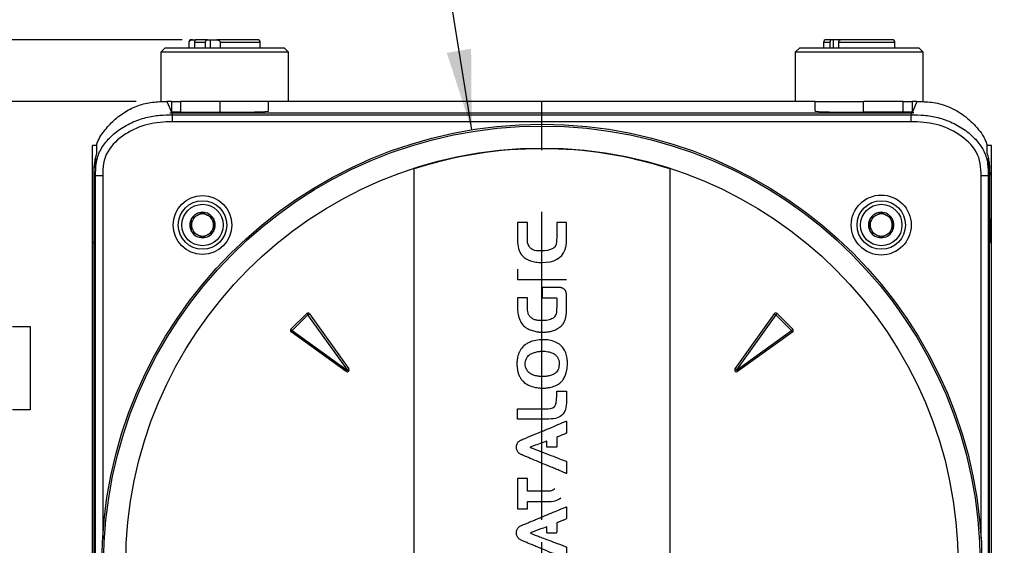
# Model space of a CAD drawing. Header units: millimetres. Extents: x 0 to 776, y 0 to 594.
# Tile 22 of 52: x 75 to 186, y 432 to 491. Entities that reach past the tile are written whole.
import ezdxf

# ---------------------------------------------------------------- set-up
doc = ezdxf.new("R2010")
doc.units = ezdxf.units.MM
doc.header["$LTSCALE"] = 2.75
doc.linetypes.add('CENTERX2', pattern=[20.32, 12.7, -2.54, 2.54, -2.54])
doc.layers.add('CENTER', color=40, linetype='CENTERX2')
doc.layers.add('DIMENSIONS', color=140, linetype='Continuous', lineweight=25)
doc.styles.add('SLDTEXTSTYLE0', font='TXT', dxfattribs={"width": 0.7})
doc.dimstyles.new('SLDDIMSTYLE1', dxfattribs={"dimtxt": 5.934521, "dimasz": 9.0805, "dimexe": 0, "dimexo": 0.0625, "dimgap": 1.48363, "dimtad": 0, "dimtih": 1, "dimtoh": 1, "dimdec": 1, "dimrnd": 1e-09, "dimzin": 12, "dimdsep": 46, "dimtxsty": 'SLDTEXTSTYLE0', "dimsah": 1, "dimcen": 0.09, "dimadec": 0, "dimazin": 3, "dimtfac": 1, "dimtdec": 1, "dimtofl": 0, "dimtmove": 0, "dimatfit": 3, "dimfxl": 0, "dimfrac": 2, "dimtolj": 1, "dimtzin": 12, "dimarcsym": 0})
doc.dimstyles.new('SLDDIMSTYLE4', dxfattribs={"dimtxt": 5.934521, "dimasz": 9.0805, "dimexe": 0, "dimexo": 0.0625, "dimgap": 1.48363, "dimtad": 0, "dimtih": 1, "dimtoh": 1, "dimdec": 1, "dimrnd": 1e-09, "dimzin": 4, "dimdsep": 46, "dimtxsty": 'SLDTEXTSTYLE0', "dimsah": 1, "dimcen": 0.09, "dimadec": 0, "dimazin": 1, "dimtfac": 1, "dimtdec": 1, "dimtmove": 0, "dimatfit": 0, "dimfxl": 0, "dimfrac": 2, "dimtolj": 1, "dimtzin": 12, "dimarcsym": 0})
doc.dimstyles.new('SLDDIMSTYLE5', dxfattribs={"dimtxt": 5.934521, "dimasz": 9.0805, "dimexe": 0, "dimexo": 0.0625, "dimgap": 1.48363, "dimtad": 0, "dimtih": 1, "dimtoh": 1, "dimdec": 1, "dimrnd": 1e-09, "dimzin": 12, "dimdsep": 46, "dimtxsty": 'SLDTEXTSTYLE0', "dimsah": 1, "dimcen": 0, "dimadec": 0, "dimazin": 3, "dimtfac": 1, "dimtdec": 1, "dimtofl": 0, "dimtmove": 0, "dimatfit": 3, "dimfxl": 0, "dimfrac": 2, "dimtolj": 1, "dimtzin": 12, "dimarcsym": 0})

# ---------------------------------------------------------------- blocks, each defined once
blk = doc.blocks.new('_D_21')
at = {"layer": 'DIMENSIONS'}
for p, q in [((87.97, 481.83), (56.41, 481.83)), ((65.15, 481.83), (65.15, 467.07)), ((56.33, 456.31), (54.34, 456.31)), ((54.34, 456.31), (54.34, 446.88)), ((73.96, 456.31), (75.96, 456.31)), ((75.96, 456.31), (75.96, 446.88)), ((54.34, 446.88), (56.33, 446.88)), ((75.96, 446.88), (73.96, 446.88)), ((65.15, 429.33), (65.15, 445.55)), ((78.06, 429.33), (56.41, 429.33))]:
    blk.add_line(p, q, dxfattribs=at)
for points in [[(65.15, 481.83), (63.75, 472.75), (66.54, 472.75)], [(65.15, 429.33), (66.54, 438.41), (63.75, 438.41)]]:
    blk.add_solid(points, dxfattribs=at)
at = {"layer": 'DIMENSIONS', "char_height": 5.821, "attachment_point": 1, "style": 'SLDTEXTSTYLE0'}
for s, insert in [('52.5', (56.33, 465.14)), ('2.07', (56.33, 454.38))]:
    blk.add_mtext(s, dxfattribs=dict(at, insert=insert))
blk = doc.blocks.new('_D_22')
at = {"layer": 'DIMENSIONS'}
for p, q in [((87.97, 481.83), (28.79, 481.83)), ((37.52, 481.83), (37.52, 438.89)), ((28.7, 428.13), (26.71, 428.13)), ((26.71, 428.13), (26.71, 418.7)), ((46.34, 428.13), (48.33, 428.13)), ((48.33, 428.13), (48.33, 418.7)), ((26.71, 418.7), (28.7, 418.7)), ((48.33, 418.7), (46.34, 418.7)), ((37.52, 369.43), (37.52, 417.37)), ((130.52, 369.43), (28.79, 369.43))]:
    blk.add_line(p, q, dxfattribs=at)
for points in [[(37.52, 481.83), (36.12, 472.75), (38.92, 472.75)], [(37.52, 369.43), (38.92, 378.51), (36.12, 378.51)]]:
    blk.add_solid(points, dxfattribs=at)
at = {"layer": 'DIMENSIONS', "char_height": 5.821, "attachment_point": 1, "style": 'SLDTEXTSTYLE0'}
for s, insert in [('112.4', (26.23, 436.97)), ('4.42', (28.7, 426.2))]:
    blk.add_mtext(s, dxfattribs=dict(at, insert=insert))
blk = doc.blocks.new('_D_23')
at = {"layer": 'DIMENSIONS'}
for p, q in [((28.8, 511.79), (26.81, 511.79)), ((26.81, 511.79), (26.81, 502.36)), ((46.44, 511.79), (48.43, 511.79)), ((48.43, 511.79), (48.43, 502.36)), ((57.14, 511.79), (65.15, 511.79)), ((65.15, 511.79), (65.15, 488.83)), ((26.81, 502.36), (28.8, 502.36)), ((48.43, 502.36), (46.44, 502.36)), ((93.18, 488.83), (56.41, 488.83)), ((87.97, 481.83), (56.41, 481.83)), ((65.15, 481.83), (65.15, 464.36))]:
    blk.add_line(p, q, dxfattribs=at)
for points in [[(65.15, 488.83), (66.54, 497.91), (63.75, 497.91)], [(65.15, 481.83), (63.75, 472.75), (66.54, 472.75)]]:
    blk.add_solid(points, dxfattribs=at)
at = {"layer": 'DIMENSIONS', "char_height": 5.821, "attachment_point": 1, "style": 'SLDTEXTSTYLE0'}
for s, insert in [('7.0', (31.27, 520.62)), ('0.28', (28.8, 509.86))]:
    blk.add_mtext(s, dxfattribs=dict(at, insert=insert))
blk = doc.blocks.new('_D_24')
at = {"layer": 'DIMENSIONS'}
for p, q in [((81.11, 511.79), (79.12, 511.79)), ((79.12, 511.79), (79.12, 502.36)), ((98.75, 511.79), (100.74, 511.79)), ((100.74, 511.79), (100.74, 502.36)), ((120.69, 511.79), (103.23, 511.79)), ((126.05, 478.61), (120.69, 511.79)), ((79.12, 502.36), (81.11, 502.36)), ((100.74, 502.36), (98.75, 502.36))]:
    blk.add_line(p, q, dxfattribs=at)
blk.add_solid([(126.05, 478.61), (125.98, 487.8), (123.22, 487.35)], dxfattribs=at)
at = {"layer": 'DIMENSIONS', "char_height": 5.821, "attachment_point": 1, "style": 'SLDTEXTSTYLE0'}
for s, insert in [('%%c', (76.63, 520.62)), ('99.8', (85.59, 520.62)), ('3.93', (81.11, 509.86))]:
    blk.add_mtext(s, dxfattribs=dict(at, insert=insert))
blk = doc.blocks.new('SW_CENTERMARKSYMBOL_6')
at = {"layer": 'CENTER', "color": 0}
for p, q in [((0, 5.08), (0, 52.46)), ((0, 0), (0, 2.54)), ((-5.08, 0), (-52.46, 0)), ((0, 0), (-2.54, 0)), ((0, 0), (0, -2.54)), ((0, 0), (2.54, 0)), ((5.08, 0), (52.46, 0)), ((0, -5.08), (0, -52.46))]:
    blk.add_line(p, q, dxfattribs=at)

msp = doc.modelspace()

# ---------------------------------------------------------------- linework, layer by layer
for p, q in [((93.96, 488.53), (93.96, 487.93)), ((93.99, 488.53), (93.96, 488.53)), ((93.99, 487.93), (93.99, 488.53)), ((94.36, 488.83), (94.26, 488.83)), ((94.36, 488.83), (94.8, 488.83)), ((94.58, 488.53), (94.58, 487.93)), ((95.85, 488.53), (94.58, 488.53)), ((96.07, 488.83), (94.8, 488.83)), ((95.85, 487.93), (95.85, 488.53)), ((96.07, 488.83), (96.38, 488.83)), ((96.38, 488.83), (96.38, 487.93)), ((96.38, 488.83), (97.13, 488.83)), ((101.76, 488.83), (97.13, 488.83)), ((97.5, 488.53), (97.5, 487.93)), ((102.06, 488.53), (97.5, 488.53)), ((102.06, 487.93), (102.06, 488.53)), ((165.96, 488.53), (165.96, 487.93)), ((166.69, 488.53), (165.96, 488.53)), ((166.91, 488.83), (166.26, 488.83)), ((166.69, 488.53), (166.69, 487.93)), ((167.04, 488.83), (166.91, 488.83)), ((167.91, 488.83), (167.04, 488.83)), ((167.04, 488.83), (167.04, 487.93)), ((167.68, 487.93), (167.68, 488.53)), ((174.06, 488.53), (167.68, 488.53)), ((173.76, 488.83), (167.9, 488.83)), ((174.06, 487.93), (174.06, 488.53)), ((91.26, 487.93), (90.76, 487.43)), ((90.76, 487.43), (90.76, 481.79)), ((98.01, 487.43), (90.76, 487.43)), ((91.26, 487.93), (98.01, 487.93)), ((98.01, 487.93), (104.76, 487.93)), ((105.26, 487.43), (98.01, 487.43)), ((105.26, 487.43), (104.76, 487.93)), ((105.26, 481.83), (105.26, 487.43)), ((163.26, 487.93), (162.76, 487.43)), ((162.76, 487.43), (162.76, 481.83)), ((177.26, 487.43), (162.76, 487.43)), ((163.26, 487.93), (176.76, 487.93)), ((177.26, 487.43), (176.76, 487.93)), ((177.26, 481.79), (177.26, 487.43)), ((91.46, 481.83), (92.01, 480.55)), ((92.01, 481.83), (91.46, 481.83)), ((92.01, 480.63), (92.01, 481.83)), ((92.01, 481.83), (93.01, 481.83)), ((93.01, 481.83), (93.01, 480.61)), ((97.51, 481.83), (93.01, 481.83)), ((97.51, 480.61), (97.51, 481.83)), ((103.01, 481.83), (97.51, 481.83)), ((165.01, 481.83), (103.01, 481.83)), ((103.01, 480.75), (103.01, 481.83)), ((165.01, 480.75), (165.01, 481.83)), ((165.01, 481.83), (170.51, 481.83)), ((170.51, 480.61), (170.51, 481.83)), ((175.01, 481.83), (170.51, 481.83)), ((175.01, 480.61), (175.01, 481.83)), ((175.01, 481.83), (176.01, 481.83)), ((176.56, 481.83), (176.01, 480.55)), ((176.56, 481.83), (176.01, 481.83)), ((176.01, 481.83), (176.01, 480.63)), ((91.8, 480.54), (92.01, 480.55)), ((91.8, 480.54), (92.01, 480.54)), ((93.01, 480.61), (92.01, 480.63)), ((92.01, 480.55), (176.01, 480.55)), ((92.01, 480.54), (92.11, 480.32)), ((92.01, 480.54), (176.01, 480.54)), ((93.01, 480.61), (97.51, 480.61)), ((175.01, 480.61), (170.51, 480.61)), ((176.01, 480.63), (175.01, 480.61)), ((176.01, 480.54), (175.91, 480.32)), ((176.22, 480.54), (176.01, 480.55)), ((176.22, 480.54), (176.01, 480.54)), ((92.11, 479.52), (92.11, 480.32)), ((92.11, 480.32), (175.91, 480.32)), ((175.91, 479.52), (92.11, 479.52)), ((175.91, 479.52), (175.91, 480.32)), ((83.51, 476.83), (83.01, 476.83)), ((83.01, 465.83), (83.01, 476.83)), ((83.51, 475.89), (83.51, 476.83)), ((185.01, 476.83), (184.51, 476.83)), ((184.51, 475.89), (184.51, 476.83)), ((185.01, 465.83), (185.01, 476.83)), ((119.51, 424.33), (119.51, 474.19)), ((148.51, 474.19), (148.51, 424.33)), ((83.38, 473.39), (83.22, 473.45)), ((83.22, 403.58), (83.22, 473.45)), ((83.22, 403.57), (83.22, 473.45)), ((84.18, 473.39), (83.38, 473.39)), ((83.38, 404.7), (83.38, 473.39)), ((84.18, 473.39), (84.18, 432.27)), ((184.64, 473.39), (183.84, 473.39)), ((183.84, 432.27), (183.84, 473.39)), ((184.64, 473.39), (184.8, 473.45)), ((184.64, 473.39), (184.64, 404.7)), ((184.8, 403.58), (184.8, 473.45)), ((184.8, 403.57), (184.8, 473.45)), ((131.26, 468.1), (131.26, 465.87)), ((132.36, 468.1), (131.26, 468.1)), ((132.36, 467.49), (132.36, 468.1)), ((136.8, 468.1), (135.69, 468.1)), ((83.01, 465.83), (83.19, 465.83)), ((83.01, 427.83), (83.01, 465.83)), ((184.83, 465.83), (185.01, 465.83)), ((185.01, 427.83), (185.01, 465.83)), ((131.25, 462.84), (131.25, 461.65)), ((131.25, 461.65), (136.8, 461.65)), ((105.54, 456.01), (107.33, 457.8)), ((107.46, 457.66), (105.68, 455.87)), ((107.33, 457.8), (107.46, 457.66)), ((107.47, 457.66), (107.63, 457.77)), ((111.94, 451.4), (107.47, 457.66)), ((107.63, 457.77), (112.1, 451.52)), ((155.92, 451.52), (160.39, 457.77)), ((160.55, 457.66), (156.08, 451.4)), ((160.39, 457.77), (160.55, 457.66)), ((160.69, 457.8), (160.56, 457.66)), ((162.34, 455.87), (160.56, 457.66)), ((160.69, 457.8), (162.48, 456.01)), ((105.54, 456.01), (105.68, 455.87)), ((105.56, 455.71), (105.68, 455.86)), ((105.68, 455.86), (111.93, 451.39)), ((156.09, 451.39), (162.34, 455.86)), ((162.48, 456.01), (162.34, 455.87)), ((162.34, 455.86), (162.46, 455.71)), ((111.82, 451.24), (105.56, 455.71)), ((162.46, 455.71), (156.2, 451.24)), ((111.93, 451.39), (111.82, 451.24)), ((111.94, 451.4), (112.1, 451.52)), ((156.08, 451.4), (155.92, 451.52)), ((156.09, 451.39), (156.2, 451.24)), ((135.69, 448.49), (135.69, 448.99)), ((135.69, 448.99), (136.8, 448.99)), ((136.8, 448.99), (136.8, 447.96)), ((131.25, 445.83), (131.25, 447)), ((131.25, 447), (132.39, 447)), ((131.25, 439.11), (131.25, 435.68)), ((132.37, 439.11), (131.25, 439.11)), ((132.37, 437.66), (132.37, 439.11)), ((133.09, 437.66), (132.37, 437.66)), ((131.25, 435.68), (132.37, 435.68)), ((132.37, 436.49), (133.48, 436.49)), ((132.37, 435.68), (132.37, 436.49))]:
    msp.add_line(p, q)
at = {"flags": 128}
for points in [[(83.22, 473.45), (83.22, 473.46), (83.21, 473.47)], [(184.8, 473.45), (184.8, 473.46), (184.81, 473.47)]]:
    msp.add_lwpolyline(points, dxfattribs=at)
for centre, radius in [((134.01, 429.33), 49.92), ((134.01, 429.33), 49.72), ((134.01, 429.33), 47.22), ((95.51, 467.83), 3.33), ((95.51, 467.83), 2.75), ((172.51, 467.83), 3.4), ((172.51, 467.83), 2.75), ((95.51, 467.83), 2.35), ((172.51, 467.83), 2.35)]:
    msp.add_circle(centre, radius)
for centre, radius, start, end in [((94.26, 488.53), 0.3, 90, 180), ((101.76, 488.53), 0.3, 0, 90), ((166.26, 488.53), 0.3, 90, 180), ((173.76, 488.53), 0.3, 0, 90), ((134.01, 429.33), 47.15, 72.0896, 107.9104), ((95.51, 467.83), 1.44, 90, 150), ((95.51, 467.83), 1.44, 30, 90), ((172.51, 467.83), 1.44, 90, 150), ((172.51, 467.83), 1.44, 30, 90), ((95.51, 467.83), 1.44, 150, 210), ((95.51, 467.83), 1.25, 120, 180), ((95.51, 467.83), 1.25, 60, 120), ((95.51, 467.83), 1.25, 0, 60), ((95.51, 467.83), 1.44, 330, 30), ((172.51, 467.83), 1.44, 150, 210), ((172.51, 467.83), 1.25, 120, 180), ((172.51, 467.83), 1.25, 60, 120), ((172.51, 467.83), 1.25, 0, 60), ((172.51, 467.83), 1.44, 330, 30), ((95.51, 467.83), 1.25, 180, 240), ((95.51, 467.83), 1.44, 210, 270), ((95.51, 467.83), 1.44, 270, 330), ((95.51, 467.83), 1.25, 300, 0), ((172.51, 467.83), 1.25, 180, 240), ((172.51, 467.83), 1.44, 210, 270), ((172.51, 467.83), 1.44, 270, 330), ((172.51, 467.83), 1.25, 300, 0), ((95.51, 467.83), 1.25, 240, 300), ((172.51, 467.83), 1.25, 240, 300), ((107.47, 457.66), 0.2, 35.5377, 135), ((107.47, 457.66), 0.00635, 35.5377, 135), ((160.55, 457.66), 0.2, 45, 144.4623), ((160.55, 457.66), 0.00635, 45, 144.4623), ((105.68, 455.87), 0.2, 135, 234.4623), ((105.68, 455.87), 0.00635, 135, 234.4623), ((162.34, 455.87), 0.00635, 305.5377, 45), ((162.34, 455.87), 0.2, 305.5377, 45), ((111.94, 451.4), 0.2, 234.4623, 35.5377), ((111.94, 451.4), 0.00635, 234.4623, 35.5377), ((156.08, 451.4), 0.2, 144.4623, 305.5377), ((156.08, 451.4), 0.00635, 144.4623, 305.5377)]:
    msp.add_arc(centre, radius, start, end)
for centre, major_axis, ratio, start_param, end_param in [((97.51, 480.75), (5.5, 0), 0.026154, 4.712389, 6.283185), ((170.51, 480.75), (5.5, 0), 0.026154, 3.141593, 4.712389), ((83.19, 471.33), (0, 5.5), 0.004363, 3.141593, 5.112369), ((184.83, 471.33), (0, 5.5), 0.004363, 1.170817, 3.141593)]:
    msp.add_ellipse(centre, major_axis=major_axis, ratio=ratio, start_param=start_param, end_param=end_param)
for points, knots in [([(93.99, 488.53), (93.99, 488.54), (93.99, 488.57), (94, 488.61), (94.02, 488.64), (94.04, 488.68), (94.07, 488.71), (94.1, 488.74), (94.15, 488.78), (94.24, 488.82), (94.32, 488.82), (94.36, 488.83)], [0, 0, 0, 0, 0.05936, 0.120726, 0.185614, 0.255266, 0.330631, 0.41239, 0.501002, 0.725149, 1, 1, 1, 1]), ([(94.8, 488.83), (94.79, 488.83), (94.76, 488.82), (94.72, 488.81), (94.69, 488.79), (94.67, 488.77), (94.63, 488.72), (94.59, 488.65), (94.58, 488.57), (94.58, 488.53)], [0, 0, 0, 0, 0.116084, 0.224225, 0.324407, 0.416626, 0.500893, 0.755426, 1, 1, 1, 1]), ([(95.85, 488.53), (95.85, 488.54), (95.85, 488.57), (95.86, 488.62), (95.88, 488.66), (95.89, 488.7), (95.93, 488.76), (95.98, 488.81), (96.04, 488.82), (96.07, 488.83)], [0, 0, 0, 0, 0.097185, 0.19576, 0.295842, 0.397535, 0.500934, 0.726132, 1, 1, 1, 1]), ([(97.13, 488.83), (97.15, 488.83), (97.19, 488.82), (97.25, 488.81), (97.31, 488.79), (97.36, 488.77), (97.42, 488.72), (97.46, 488.67), (97.5, 488.6), (97.5, 488.55), (97.5, 488.53)], [0, 0, 0, 0, 0.143285, 0.274207, 0.392564, 0.498277, 0.649286, 0.780222, 0.894961, 1, 1, 1, 1]), ([(166.91, 488.83), (166.9, 488.83), (166.88, 488.83), (166.85, 488.82), (166.81, 488.8), (166.75, 488.75), (166.71, 488.66), (166.7, 488.59), (166.7, 488.55), (166.69, 488.53)], [0, 0, 0, 0, 0.083268, 0.16631, 0.250484, 0.499617, 0.748767, 0.873877, 1, 1, 1, 1]), ([(167.68, 488.53), (167.68, 488.54), (167.69, 488.57), (167.69, 488.6), (167.71, 488.67), (167.74, 488.75), (167.8, 488.8), (167.86, 488.82), (167.89, 488.83), (167.9, 488.83)], [0, 0, 0, 0, 0.083134, 0.166131, 0.250477, 0.499645, 0.7489, 0.873675, 1, 1, 1, 1]), ([(83.47, 476.83), (83.49, 476.9), (83.65, 477.5), (84.33, 478.49), (85.41, 479.72), (86.73, 480.71), (88.21, 481.43), (89.82, 481.81), (90.91, 481.82), (91.46, 481.83)], [0, 0, 0, 0, 0.022938, 0.185572, 0.348536, 0.511445, 0.674213, 0.83701, 1, 1, 1, 1]), ([(176.56, 481.83), (177.11, 481.82), (178.27, 481.81), (180.04, 481.36), (181.76, 480.43), (183.25, 479.07), (184.23, 477.82), (184.46, 477), (184.51, 476.83)], [0, 0, 0, 0, 0.165301, 0.344552, 0.540582, 0.743471, 0.946868, 1, 1, 1, 1]), ([(83.38, 473.39), (83.38, 473.86), (83.38, 474.31), (83.51, 475.22), (83.63, 475.67), (84.04, 476.55), (84.32, 476.98), (85.03, 477.8), (85.45, 478.18), (86.4, 478.87), (86.92, 479.17), (87.99, 479.67), (88.54, 479.87), (89.63, 480.14), (90.15, 480.23), (91.16, 480.31), (91.64, 480.32), (92.11, 480.32)], [0, 0, 0, 0, 0.125, 0.125, 0.25, 0.25, 0.375, 0.375, 0.5, 0.5, 0.625, 0.625, 0.75, 0.75, 0.875, 0.875, 1, 1, 1, 1]), ([(92.11, 479.52), (91.16, 479.52), (90.21, 479.47), (88.39, 479), (87.52, 478.62), (85.94, 477.6), (85.22, 476.94), (84.28, 475.32), (84.18, 474.34), (84.18, 473.39)], [0, 0, 0, 0, 0.25, 0.25, 0.5, 0.5, 0.75, 0.75, 1, 1, 1, 1]), ([(175.91, 480.32), (176.38, 480.32), (176.86, 480.31), (177.86, 480.23), (178.39, 480.14), (179.48, 479.87), (180.03, 479.67), (181.1, 479.17), (181.62, 478.87), (182.56, 478.18), (182.99, 477.8), (183.7, 476.98), (183.98, 476.55), (184.39, 475.67), (184.51, 475.22), (184.64, 474.31), (184.64, 473.86), (184.64, 473.39)], [0, 0, 0, 0, 0.125, 0.125, 0.25, 0.25, 0.375, 0.375, 0.5, 0.5, 0.625, 0.625, 0.75, 0.75, 0.875, 0.875, 1, 1, 1, 1]), ([(183.84, 473.39), (183.84, 474.33), (183.75, 475.3), (182.81, 476.93), (182.09, 477.58), (180.51, 478.62), (179.64, 479), (177.82, 479.47), (176.86, 479.52), (175.91, 479.52)], [0, 0, 0, 0, 0.25, 0.25, 0.5, 0.5, 0.75, 0.75, 1, 1, 1, 1]), ([(83.21, 473.47), (83.21, 473.6), (83.21, 473.73), (83.21, 473.99), (83.22, 474.11), (83.23, 474.36), (83.23, 474.48), (83.25, 474.71), (83.27, 474.82), (83.3, 475.04), (83.32, 475.15), (83.36, 475.35), (83.38, 475.44), (83.44, 475.66), (83.47, 475.78), (83.51, 475.89)], [0, 0, 0, 0, 0.135253, 0.135253, 0.270522, 0.270522, 0.405806, 0.405806, 0.541093, 0.541093, 0.67637, 0.67637, 0.811632, 0.811632, 1, 1, 1, 1]), ([(184.51, 475.89), (184.54, 475.81), (184.56, 475.73), (184.61, 475.55), (184.64, 475.46), (184.68, 475.26), (184.7, 475.16), (184.73, 474.95), (184.75, 474.84), (184.77, 474.61), (184.78, 474.49), (184.8, 474.25), (184.8, 474.13), (184.81, 473.94), (184.81, 473.88), (184.81, 473.7), (184.81, 473.58), (184.81, 473.47)], [0, 0, 0, 0, 0.135712, 0.135712, 0.271436, 0.271436, 0.407174, 0.407174, 0.542926, 0.542926, 0.678683, 0.678683, 0.814432, 0.814432, 0.882213, 0.882213, 1, 1, 1, 1]), ([(83.22, 473.45), (83.21, 473.93), (83.18, 474.58), (83.38, 475.2), (83.44, 475.36)], [0, 0, 0, 0, 0.7359676, 1, 1, 1, 1]), ([(83.22, 473.45), (83.22, 473.88), (83.21, 474.53), (83.38, 475.16), (83.44, 475.36)], [0, 0, 0, 0, 0.669009, 1, 1, 1, 1]), ([(184.8, 473.45), (184.8, 473.88), (184.81, 474.53), (184.64, 475.16), (184.58, 475.36)], [0, 0, 0, 0, 0.669009, 1, 1, 1, 1]), ([(184.8, 473.45), (184.81, 473.93), (184.83, 474.58), (184.63, 475.2), (184.58, 475.36)], [0, 0, 0, 0, 0.7359676, 1, 1, 1, 1]), ([(94.26, 468.55), (94.31, 468.58), (94.41, 468.64), (94.62, 468.76), (94.88, 468.91), (95.15, 469.06), (95.36, 469.18), (95.46, 469.24), (95.51, 469.27)], [0, 0, 0, 0, 0.127254, 0.249953, 0.499471, 0.749349, 0.872264, 1, 1, 1, 1]), ([(95.51, 469.27), (95.56, 469.24), (95.66, 469.18), (95.87, 469.06), (96.13, 468.91), (96.4, 468.76), (96.61, 468.64), (96.71, 468.58), (96.76, 468.55)], [0, 0, 0, 0, 0.127254, 0.249953, 0.499471, 0.749349, 0.872264, 1, 1, 1, 1]), ([(171.26, 468.55), (171.31, 468.58), (171.41, 468.64), (171.62, 468.76), (171.88, 468.91), (172.15, 469.06), (172.36, 469.18), (172.46, 469.24), (172.51, 469.27)], [0, 0, 0, 0, 0.127254, 0.249953, 0.499471, 0.749349, 0.872264, 1, 1, 1, 1]), ([(172.51, 469.27), (172.56, 469.24), (172.66, 469.18), (172.87, 469.06), (173.13, 468.91), (173.4, 468.76), (173.61, 468.64), (173.71, 468.58), (173.76, 468.55)], [0, 0, 0, 0, 0.127254, 0.249953, 0.499471, 0.749349, 0.872264, 1, 1, 1, 1]), ([(94.26, 467.1), (94.26, 467.16), (94.26, 467.28), (94.26, 467.52), (94.26, 467.83), (94.26, 468.13), (94.26, 468.37), (94.26, 468.49), (94.26, 468.55)], [0, 0, 0, 0, 0.127254, 0.249953, 0.499471, 0.749349, 0.872264, 1, 1, 1, 1]), ([(96.76, 468.55), (96.76, 468.49), (96.76, 468.37), (96.76, 468.13), (96.76, 467.83), (96.76, 467.52), (96.76, 467.28), (96.76, 467.16), (96.76, 467.1)], [0, 0, 0, 0, 0.1272543, 0.2499531, 0.499471, 0.7493494, 0.8722641, 1, 1, 1, 1]), ([(135.69, 468.1), (135.69, 468.1), (135.69, 467.94), (135.69, 467.4), (135.69, 466.69), (135.69, 466.4), (135.69, 466.4), (135.69, 466), (135.64, 465.5), (135.38, 465.23), (135.24, 465.15)], [0, 0, 0, 0, 0.1176, 0.2016, 0.3556, 0.5, 0.5, 0.5, 0.8064, 1, 1, 1, 1]), ([(136.61, 464.98), (136.65, 465.1), (136.7, 465.23), (136.76, 465.48), (136.78, 465.61), (136.81, 466), (136.8, 466.27), (136.8, 467.05), (136.8, 467.58), (136.8, 468.1)], [0, 0, 0, 0, 0.125, 0.125, 0.25, 0.25, 0.5, 0.5, 1, 1, 1, 1]), ([(171.26, 467.1), (171.26, 467.16), (171.26, 467.28), (171.26, 467.52), (171.26, 467.83), (171.26, 468.13), (171.26, 468.37), (171.26, 468.49), (171.26, 468.55)], [0, 0, 0, 0, 0.127254, 0.249953, 0.499471, 0.749349, 0.872264, 1, 1, 1, 1]), ([(173.76, 468.55), (173.76, 468.49), (173.76, 468.37), (173.76, 468.13), (173.76, 467.83), (173.76, 467.52), (173.76, 467.28), (173.76, 467.16), (173.76, 467.1)], [0, 0, 0, 0, 0.127254, 0.249953, 0.499471, 0.749349, 0.872264, 1, 1, 1, 1]), ([(95.51, 466.38), (95.46, 466.41), (95.36, 466.47), (95.15, 466.59), (94.89, 466.74), (94.62, 466.9), (94.41, 467.02), (94.31, 467.07), (94.26, 467.1)], [0, 0, 0, 0, 0.127254, 0.249953, 0.499471, 0.749349, 0.872264, 1, 1, 1, 1]), ([(96.76, 467.1), (96.71, 467.07), (96.61, 467.02), (96.4, 466.9), (96.13, 466.74), (95.87, 466.59), (95.66, 466.47), (95.56, 466.41), (95.51, 466.38)], [0, 0, 0, 0, 0.127254, 0.249953, 0.499471, 0.749349, 0.872264, 1, 1, 1, 1]), ([(132.55, 465.42), (132.39, 465.66), (132.36, 465.94), (132.36, 466.35), (132.36, 466.35), (132.36, 466.99), (132.36, 467.49)], [0, 0, 0, 0, 0.624568, 0.624568, 0.624568, 1, 1, 1, 1]), ([(172.51, 466.38), (172.46, 466.41), (172.36, 466.47), (172.15, 466.59), (171.89, 466.74), (171.62, 466.9), (171.41, 467.02), (171.31, 467.07), (171.26, 467.1)], [0, 0, 0, 0, 0.1272543, 0.2499531, 0.499471, 0.7493494, 0.8722641, 1, 1, 1, 1]), ([(173.76, 467.1), (173.71, 467.07), (173.61, 467.02), (173.4, 466.9), (173.13, 466.74), (172.87, 466.59), (172.66, 466.47), (172.56, 466.41), (172.51, 466.38)], [0, 0, 0, 0, 0.127254, 0.249953, 0.499471, 0.749349, 0.872264, 1, 1, 1, 1]), ([(131.8, 464.33), (132.06, 464.08), (132.52, 463.8), (133.21, 463.64), (133.6, 463.6), (133.8, 463.59), (133.9, 463.58), (133.95, 463.58), (133.98, 463.58), (133.99, 463.58), (134, 463.58), (134, 463.58), (135.38, 463.58), (136.31, 464.08), (136.61, 464.98)], [0, 0, 0, 0, 0.25, 0.375, 0.4375, 0.46875, 0.484375, 0.492188, 0.496094, 0.498047, 0.498047, 0.5, 0.5, 1, 1, 1, 1]), ([(135.24, 465.15), (134.93, 464.98), (134.44, 464.89), (133.89, 464.89), (133.11, 464.89), (132.79, 465.04), (132.55, 465.42)], [0, 0, 0, 0, 0.5, 0.5, 0.5, 1, 1, 1, 1]), ([(135.69, 459.4), (135.69, 459.4), (135.69, 459.4), (135.69, 459.4), (135.69, 459.4), (135.69, 459.4), (135.69, 459.4), (135.69, 459.41), (135.69, 459.42), (135.69, 459.45), (135.69, 459.47), (135.69, 459.53), (135.69, 459.55), (135.68, 459.57), (135.66, 459.57), (135.61, 459.58), (135.57, 459.58), (135.52, 459.58), (135.51, 459.58), (135.47, 459.58), (135.44, 459.58), (135.36, 459.58), (135.31, 459.58), (135.17, 459.58), (135.12, 459.58), (135.01, 459.58), (134.96, 459.58), (134.86, 459.58), (134.81, 459.58), (134.7, 459.58), (134.64, 459.58), (134.49, 459.58), (134.41, 459.58), (134.26, 459.58), (134.19, 459.58), (134.1, 459.58), (134.07, 459.58), (134.04, 459.58), (134.03, 459.58), (134.03, 459.59), (134.03, 459.6), (134.03, 459.66), (134.03, 459.71), (134.03, 459.84), (134.03, 459.92), (134.03, 460.12), (134.03, 460.23), (134.03, 460.42), (134.03, 460.51), (134.03, 460.64), (134.03, 460.68), (134.03, 460.73), (134.03, 460.74), (134.04, 460.74), (134.05, 460.74), (134.11, 460.74), (134.16, 460.74), (134.29, 460.74), (134.38, 460.74), (134.57, 460.74), (134.68, 460.74), (134.93, 460.74), (135.07, 460.74), (135.36, 460.74), (135.51, 460.74), (135.74, 460.74), (135.82, 460.74), (135.93, 460.74), (135.95, 460.74), (136.01, 460.74), (136.03, 460.74), (136.09, 460.74), (136.12, 460.74), (136.19, 460.73), (136.23, 460.72), (136.31, 460.69), (136.34, 460.68), (136.41, 460.65), (136.44, 460.63), (136.52, 460.58), (136.57, 460.54), (136.64, 460.46), (136.65, 460.43), (136.69, 460.38), (136.7, 460.35), (136.73, 460.29), (136.74, 460.25), (136.77, 460.16), (136.78, 460.11), (136.79, 460.01), (136.8, 459.97), (136.8, 459.88), (136.8, 459.82), (136.8, 459.65), (136.8, 459.58), (136.8, 459.43), (136.8, 459.33), (136.8, 459.05), (136.8, 458.85), (136.8, 458.61), (136.8, 458.54), (136.8, 458.43), (136.8, 458.39), (136.8, 458.3), (136.8, 458.28), (136.8, 458.24), (136.8, 458.21), (136.8, 458.14), (136.8, 458.09), (136.8, 458), (136.8, 457.96), (136.79, 457.86), (136.79, 457.8), (136.77, 457.62), (136.75, 457.5), (136.7, 457.26), (136.66, 457.13), (136.58, 456.91), (136.53, 456.82), (136.44, 456.67), (136.41, 456.62), (136.34, 456.52), (136.31, 456.48), (136.22, 456.39), (136.17, 456.34), (136.03, 456.23), (135.94, 456.17), (135.73, 456.04), (135.6, 455.98), (135.31, 455.86), (135.15, 455.81), (134.84, 455.75), (134.7, 455.72), (134.42, 455.7), (134.28, 455.69), (134.02, 455.69), (133.89, 455.69), (133.62, 455.71), (133.48, 455.73), (133.17, 455.79), (132.99, 455.84), (132.65, 455.96), (132.48, 456.03), (132.22, 456.17), (132.11, 456.24), (131.95, 456.38), (131.89, 456.45), (131.78, 456.58), (131.74, 456.64), (131.65, 456.77), (131.61, 456.84), (131.52, 457.03), (131.47, 457.15), (131.38, 457.41), (131.35, 457.55), (131.29, 457.8), (131.28, 457.91), (131.26, 458.1), (131.26, 458.18), (131.25, 458.29), (131.25, 458.34), (131.25, 458.45), (131.25, 458.52), (131.25, 458.68), (131.25, 458.76), (131.25, 458.91), (131.25, 458.98), (131.25, 459.13), (131.25, 459.21), (131.25, 459.37), (131.25, 459.44), (131.25, 459.53), (131.25, 459.55), (131.27, 459.57), (131.28, 459.58), (131.35, 459.58), (131.41, 459.58), (131.55, 459.58), (131.64, 459.58), (131.81, 459.58), (131.89, 459.58), (132.12, 459.58), (132.25, 459.58), (132.34, 459.58), (132.35, 459.58), (132.37, 459.57), (132.37, 459.56), (132.37, 459.51), (132.37, 459.47), (132.37, 459.36), (132.37, 459.3), (132.37, 459.19), (132.37, 459.14), (132.37, 459.01), (132.37, 458.93), (132.37, 458.76), (132.37, 458.67), (132.37, 458.52), (132.37, 458.47), (132.37, 458.34), (132.37, 458.27), (132.39, 458.08), (132.41, 457.97), (132.47, 457.75), (132.52, 457.63), (132.67, 457.43), (132.76, 457.35), (132.96, 457.2), (133.07, 457.14), (133.31, 457.06), (133.42, 457.03), (133.66, 457), (133.78, 457), (134.02, 456.99), (134.15, 456.99), (134.42, 457.01), (134.55, 457.02), (134.78, 457.06), (134.89, 457.09), (135.06, 457.16), (135.14, 457.2), (135.26, 457.26), (135.3, 457.29), (135.38, 457.35), (135.42, 457.38), (135.49, 457.49), (135.53, 457.56), (135.6, 457.72), (135.63, 457.81), (135.67, 458), (135.67, 458.1), (135.68, 458.28), (135.68, 458.35), (135.69, 458.47), (135.69, 458.52), (135.69, 458.63), (135.69, 458.7), (135.69, 458.83), (135.69, 458.9), (135.69, 459.01), (135.69, 459.06), (135.69, 459.15), (135.69, 459.2), (135.69, 459.29), (135.69, 459.33), (135.69, 459.38), (135.69, 459.39), (135.69, 459.4)], [0, 0, 0, 0, 0.015385, 0.015385, 0.030769, 0.030769, 0.046154, 0.046154, 0.053846, 0.053846, 0.061538, 0.061538, 0.076923, 0.076923, 0.092308, 0.092308, 0.107692, 0.107692, 0.115385, 0.115385, 0.123077, 0.123077, 0.138462, 0.138462, 0.146154, 0.146154, 0.153846, 0.153846, 0.161538, 0.161538, 0.169231, 0.169231, 0.176923, 0.176923, 0.184615, 0.184615, 0.192308, 0.192308, 0.2, 0.2, 0.207692, 0.207692, 0.215385, 0.215385, 0.223077, 0.223077, 0.230769, 0.230769, 0.238462, 0.238462, 0.246154, 0.246154, 0.253846, 0.253846, 0.261538, 0.261538, 0.269231, 0.269231, 0.276923, 0.276923, 0.284615, 0.284615, 0.292308, 0.292308, 0.3, 0.3, 0.307692, 0.307692, 0.315385, 0.315385, 0.323077, 0.323077, 0.330769, 0.330769, 0.338462, 0.338462, 0.346154, 0.346154, 0.353846, 0.353846, 0.369231, 0.369231, 0.376923, 0.376923, 0.384615, 0.384615, 0.392308, 0.392308, 0.4, 0.4, 0.407692, 0.407692, 0.415385, 0.415385, 0.419231, 0.419231, 0.423077, 0.423077, 0.430769, 0.430769, 0.434615, 0.434615, 0.438462, 0.438462, 0.446154, 0.446154, 0.453846, 0.453846, 0.461538, 0.461538, 0.469231, 0.469231, 0.476923, 0.476923, 0.484615, 0.484615, 0.492308, 0.492308, 0.5, 0.5, 0.507692, 0.507692, 0.515385, 0.515385, 0.523077, 0.523077, 0.530769, 0.530769, 0.538462, 0.538462, 0.546154, 0.546154, 0.553846, 0.553846, 0.561538, 0.561538, 0.569231, 0.569231, 0.576923, 0.576923, 0.584615, 0.584615, 0.592308, 0.592308, 0.6, 0.6, 0.607692, 0.607692, 0.615385, 0.615385, 0.623077, 0.623077, 0.630769, 0.630769, 0.638462, 0.638462, 0.646154, 0.646154, 0.653846, 0.653846, 0.661538, 0.661538, 0.669231, 0.669231, 0.676923, 0.676923, 0.684615, 0.684615, 0.692308, 0.692308, 0.7, 0.7, 0.707692, 0.707692, 0.715385, 0.715385, 0.723077, 0.723077, 0.730769, 0.730769, 0.738462, 0.738462, 0.753846, 0.753846, 0.761538, 0.761538, 0.769231, 0.769231, 0.776923, 0.776923, 0.784615, 0.784615, 0.792308, 0.792308, 0.8, 0.8, 0.807692, 0.807692, 0.815385, 0.815385, 0.823077, 0.823077, 0.830769, 0.830769, 0.838462, 0.838462, 0.846154, 0.846154, 0.853846, 0.853846, 0.861538, 0.861538, 0.869231, 0.869231, 0.876923, 0.876923, 0.884615, 0.884615, 0.892308, 0.892308, 0.9, 0.9, 0.907692, 0.907692, 0.915385, 0.915385, 0.923077, 0.923077, 0.930769, 0.930769, 0.938462, 0.938462, 0.946154, 0.946154, 0.953846, 0.953846, 0.961538, 0.961538, 0.969231, 0.969231, 0.976923, 0.976923, 0.984615, 0.984615, 0.992308, 0.992308, 1, 1, 1, 1]), ([(134.12, 454.83), (134.15, 454.83), (134.16, 454.83), (134.17, 454.83), (134.17, 454.83), (134.17, 454.83), (134.17, 454.83), (134.18, 454.83), (134.21, 454.83), (134.37, 454.82), (134.44, 454.82), (134.62, 454.81), (134.72, 454.8), (135.06, 454.74), (135.32, 454.67), (135.66, 454.52), (135.77, 454.46), (135.97, 454.34), (136.05, 454.28), (136.29, 454.08), (136.4, 453.93), (136.61, 453.6), (136.7, 453.4), (136.82, 453), (136.86, 452.79), (136.89, 452.54), (136.9, 452.46), (136.9, 452.33), (136.91, 452.27), (136.91, 452.15), (136.91, 452.09), (136.9, 451.94), (136.9, 451.85), (136.87, 451.64), (136.86, 451.52), (136.81, 451.26), (136.78, 451.13), (136.7, 450.89), (136.66, 450.77), (136.57, 450.58), (136.53, 450.5), (136.41, 450.29), (136.34, 450.2), (136.22, 450.07), (136.18, 450.02), (136.07, 449.92), (136, 449.87), (135.77, 449.72), (135.57, 449.63), (135.15, 449.48), (134.94, 449.43), (134.67, 449.38), (134.59, 449.37), (134.44, 449.36), (134.37, 449.35), (134.16, 449.35), (134.03, 449.35), (133.78, 449.36), (133.69, 449.37), (133.48, 449.39), (133.37, 449.41), (133, 449.48), (132.72, 449.57), (132.24, 449.8), (132.04, 449.94), (131.78, 450.21), (131.7, 450.31), (131.56, 450.52), (131.5, 450.63), (131.39, 450.87), (131.34, 451), (131.27, 451.24), (131.24, 451.35), (131.19, 451.69), (131.18, 451.88), (131.18, 452.23), (131.18, 452.39), (131.22, 452.66), (131.23, 452.76), (131.28, 452.96), (131.31, 453.06), (131.38, 453.27), (131.42, 453.38), (131.51, 453.57), (131.57, 453.67), (131.75, 453.94), (131.9, 454.1), (132.22, 454.33), (132.35, 454.41), (132.61, 454.54), (132.75, 454.6), (133.19, 454.75), (133.48, 454.79), (133.82, 454.82), (133.91, 454.82), (134.05, 454.83), (134.09, 454.83), (134.12, 454.83)], [0, 0, 0, 0, 0.015625, 0.015625, 0.03125, 0.03125, 0.0625, 0.0625, 0.09375, 0.09375, 0.109375, 0.109375, 0.125, 0.125, 0.15625, 0.15625, 0.171875, 0.171875, 0.1875, 0.1875, 0.21875, 0.21875, 0.25, 0.25, 0.28125, 0.28125, 0.296875, 0.296875, 0.3125, 0.3125, 0.328125, 0.328125, 0.34375, 0.34375, 0.359375, 0.359375, 0.375, 0.375, 0.390625, 0.390625, 0.40625, 0.40625, 0.4375, 0.4375, 0.453125, 0.453125, 0.46875, 0.46875, 0.5, 0.5, 0.53125, 0.53125, 0.546875, 0.546875, 0.5625, 0.5625, 0.59375, 0.59375, 0.609375, 0.609375, 0.625, 0.625, 0.65625, 0.65625, 0.6875, 0.6875, 0.703125, 0.703125, 0.71875, 0.71875, 0.734375, 0.734375, 0.75, 0.75, 0.78125, 0.78125, 0.8125, 0.8125, 0.828125, 0.828125, 0.84375, 0.84375, 0.859375, 0.859375, 0.875, 0.875, 0.90625, 0.90625, 0.921875, 0.921875, 0.9375, 0.9375, 0.96875, 0.96875, 0.984375, 0.984375, 1, 1, 1, 1]), ([(134.16, 453.53), (134.12, 453.53), (134.1, 453.53), (134.08, 453.53), (134.08, 453.53), (134.08, 453.53), (134.08, 453.53), (134.02, 453.53), (133.97, 453.53), (133.76, 453.51), (133.61, 453.5), (133.27, 453.43), (133.09, 453.38), (132.76, 453.23), (132.61, 453.13), (132.39, 452.92), (132.31, 452.8), (132.19, 452.57), (132.16, 452.46), (132.13, 452.26), (132.12, 452.17), (132.12, 451.98), (132.13, 451.87), (132.19, 451.62), (132.24, 451.49), (132.4, 451.24), (132.5, 451.13), (132.75, 450.95), (132.89, 450.88), (133.19, 450.77), (133.35, 450.73), (133.65, 450.68), (133.79, 450.67), (134.05, 450.66), (134.17, 450.66), (134.42, 450.67), (134.55, 450.68), (134.82, 450.72), (134.96, 450.76), (135.22, 450.84), (135.33, 450.9), (135.51, 451.01), (135.59, 451.08), (135.71, 451.22), (135.77, 451.3), (135.86, 451.48), (135.9, 451.58), (135.94, 451.78), (135.95, 451.87), (135.97, 452.04), (135.97, 452.11), (135.96, 452.29), (135.95, 452.39), (135.89, 452.61), (135.84, 452.73), (135.7, 452.96), (135.61, 453.07), (135.39, 453.24), (135.27, 453.31), (135, 453.41), (134.86, 453.45), (134.6, 453.5), (134.47, 453.51), (134.28, 453.53), (134.21, 453.53), (134.16, 453.53)], [0, 0, 0, 0, 0.03125, 0.03125, 0.0625, 0.0625, 0.09375, 0.09375, 0.125, 0.125, 0.15625, 0.15625, 0.1875, 0.1875, 0.21875, 0.21875, 0.25, 0.25, 0.28125, 0.28125, 0.3125, 0.3125, 0.34375, 0.34375, 0.375, 0.375, 0.40625, 0.40625, 0.4375, 0.4375, 0.46875, 0.46875, 0.5, 0.5, 0.53125, 0.53125, 0.5625, 0.5625, 0.59375, 0.59375, 0.625, 0.625, 0.65625, 0.65625, 0.6875, 0.6875, 0.71875, 0.71875, 0.75, 0.75, 0.78125, 0.78125, 0.8125, 0.8125, 0.84375, 0.84375, 0.875, 0.875, 0.90625, 0.90625, 0.9375, 0.9375, 0.96875, 0.96875, 1, 1, 1, 1]), ([(132.39, 447), (133.3, 447), (134.44, 447), (134.44, 447), (134.83, 447.03), (135.18, 446.98), (135.46, 447.29)], [0, 0, 0, 0, 0.37426, 0.37426, 0.37426, 1, 1, 1, 1]), ([(136.23, 446.24), (135.85, 445.92), (135.41, 445.83), (134.44, 445.83), (134.44, 445.83), (131.25, 445.83), (131.25, 445.83)], [0, 0, 0, 0, 0.5, 0.5, 0.5, 1, 1, 1, 1]), ([(131.68, 443.47), (131.67, 443.46), (131.67, 443.47), (131.67, 443.47), (131.67, 443.47), (131.67, 443.47), (131.67, 443.47), (131.65, 443.46), (131.62, 443.45), (131.5, 443.38), (131.41, 443.32), (131.25, 443.16), (131.19, 443.05), (131.13, 442.82), (131.12, 442.69), (131.14, 442.44), (131.17, 442.31), (131.28, 442.09), (131.37, 442), (131.49, 441.9), (131.53, 441.88), (131.6, 441.84), (131.63, 441.82), (131.72, 441.78), (131.78, 441.76), (131.96, 441.68), (132.04, 441.65), (132.23, 441.57), (132.35, 441.52), (132.74, 441.36), (133.05, 441.23), (133.71, 440.96), (134.04, 440.82), (134.56, 440.6), (134.74, 440.53), (135.1, 440.37), (135.29, 440.3), (135.64, 440.15), (135.82, 440.08), (136.12, 439.95), (136.25, 439.89), (136.47, 439.81), (136.55, 439.77), (136.67, 439.72), (136.71, 439.7), (136.77, 439.68), (136.78, 439.68), (136.79, 439.69), (136.8, 439.69), (136.8, 439.74), (136.8, 439.82), (136.8, 440.02), (136.8, 440.1), (136.8, 440.27), (136.8, 440.37), (136.8, 440.55), (136.8, 440.63), (136.8, 440.78), (136.8, 440.84), (136.8, 440.97), (136.8, 441.01), (136.79, 441.04), (136.79, 441.05), (136.71, 441.08), (136.64, 441.1), (136.33, 441.22), (136.09, 441.31), (135.5, 441.54), (135.14, 441.68), (134.38, 441.97), (133.98, 442.13), (133.47, 442.32), (133.32, 442.38), (133.07, 442.47), (132.98, 442.51), (132.75, 442.6), (132.69, 442.62), (132.68, 442.64), (132.68, 442.64), (132.71, 442.66), (132.74, 442.67), (132.83, 442.7), (132.89, 442.73), (133.05, 442.78), (133.15, 442.82), (133.49, 442.95), (133.77, 443.05), (134.1, 443.17), (134.19, 443.21), (134.35, 443.26), (134.4, 443.28), (134.53, 443.33), (134.55, 443.34), (134.57, 443.32), (134.57, 443.29), (134.57, 443.15), (134.57, 443.04), (134.57, 442.89), (134.57, 442.84), (134.57, 442.76), (134.57, 442.73), (134.57, 442.66), (134.57, 442.65), (134.61, 442.64), (134.63, 442.64), (134.69, 442.64), (134.73, 442.64), (134.84, 442.64), (134.91, 442.64), (135.07, 442.64), (135.15, 442.64), (135.31, 442.64), (135.38, 442.64), (135.5, 442.64), (135.55, 442.64), (135.66, 442.64), (135.68, 442.64), (135.69, 442.67), (135.69, 442.71), (135.69, 442.84), (135.69, 442.89), (135.69, 443.02), (135.69, 443.09), (135.69, 443.31), (135.69, 443.46), (135.69, 443.67), (135.69, 443.72), (135.69, 443.78), (135.69, 443.78), (135.75, 443.81), (135.78, 443.82), (135.87, 443.86), (135.92, 443.88), (136.13, 443.96), (136.31, 444.03), (136.53, 444.12), (136.59, 444.15), (136.69, 444.19), (136.72, 444.2), (136.79, 444.23), (136.8, 444.24), (136.8, 444.3), (136.8, 444.36), (136.8, 444.64), (136.8, 444.94), (136.8, 445.31), (136.8, 445.41), (136.8, 445.55), (136.8, 445.59), (136.79, 445.61), (136.79, 445.61), (136.71, 445.58), (136.63, 445.55), (136.34, 445.42), (136.11, 445.33), (135.54, 445.09), (135.2, 444.94), (134.46, 444.63), (134.05, 444.46), (133.23, 444.12), (132.82, 443.95), (132.35, 443.75), (132.21, 443.69), (131.99, 443.6), (131.91, 443.57), (131.73, 443.49), (131.7, 443.48), (131.68, 443.47)], [0, 0, 0, 0, 0.015625, 0.015625, 0.03125, 0.03125, 0.046875, 0.046875, 0.0625, 0.0625, 0.078125, 0.078125, 0.09375, 0.09375, 0.109375, 0.109375, 0.125, 0.125, 0.140625, 0.140625, 0.148437, 0.148437, 0.15625, 0.15625, 0.171875, 0.171875, 0.179687, 0.179687, 0.1875, 0.1875, 0.203125, 0.203125, 0.21875, 0.21875, 0.226562, 0.226562, 0.234375, 0.234375, 0.242187, 0.242187, 0.25, 0.25, 0.257812, 0.257812, 0.265625, 0.265625, 0.273437, 0.273437, 0.28125, 0.28125, 0.296875, 0.296875, 0.304687, 0.304687, 0.3125, 0.3125, 0.320312, 0.320312, 0.328125, 0.328125, 0.34375, 0.34375, 0.359375, 0.359375, 0.375, 0.375, 0.390625, 0.390625, 0.40625, 0.40625, 0.421875, 0.421875, 0.429687, 0.429687, 0.4375, 0.4375, 0.453125, 0.453125, 0.460937, 0.460937, 0.46875, 0.46875, 0.476562, 0.476562, 0.484375, 0.484375, 0.5, 0.5, 0.507812, 0.507812, 0.515625, 0.515625, 0.53125, 0.53125, 0.546875, 0.546875, 0.5625, 0.5625, 0.570312, 0.570312, 0.578125, 0.578125, 0.59375, 0.59375, 0.601562, 0.601562, 0.609375, 0.609375, 0.617187, 0.617187, 0.625, 0.625, 0.632812, 0.632812, 0.640625, 0.640625, 0.65625, 0.65625, 0.671875, 0.671875, 0.679687, 0.679687, 0.6875, 0.6875, 0.703125, 0.703125, 0.71875, 0.71875, 0.734375, 0.734375, 0.742187, 0.742187, 0.75, 0.75, 0.765625, 0.765625, 0.773437, 0.773437, 0.78125, 0.78125, 0.796875, 0.796875, 0.8125, 0.8125, 0.84375, 0.84375, 0.859375, 0.859375, 0.875, 0.875, 0.890625, 0.890625, 0.90625, 0.90625, 0.921875, 0.921875, 0.9375, 0.9375, 0.953125, 0.953125, 0.96875, 0.96875, 0.976562, 0.976562, 0.984375, 0.984375, 1, 1, 1, 1]), ([(135.46, 437.94), (135.17, 437.63), (134.83, 437.66), (134.44, 437.66), (134.44, 437.66), (133.69, 437.66), (133.09, 437.66)], [0, 0, 0, 0, 0.624406, 0.624406, 0.624406, 1, 1, 1, 1]), ([(133.48, 436.49), (133.97, 436.49), (134.44, 436.49), (134.44, 436.49), (135.41, 436.49), (135.77, 436.58), (136.16, 436.91)], [0, 0, 0, 0, 0.322303, 0.322303, 0.322303, 1, 1, 1, 1]), ([(131.68, 433.77), (131.67, 433.76), (131.67, 433.76), (131.67, 433.76), (131.67, 433.76), (131.66, 433.76), (131.65, 433.75), (131.57, 433.71), (131.49, 433.67), (131.33, 433.53), (131.25, 433.44), (131.15, 433.21), (131.13, 433.08), (131.13, 432.82), (131.15, 432.68), (131.25, 432.45), (131.33, 432.34), (131.45, 432.23), (131.49, 432.2), (131.57, 432.15), (131.62, 432.13), (131.71, 432.09), (131.76, 432.07), (131.89, 432.01), (131.97, 431.98), (132.26, 431.85), (132.53, 431.74), (132.99, 431.55), (133.16, 431.48), (133.51, 431.33), (133.7, 431.25), (134.28, 431.01), (134.69, 430.84), (135.22, 430.61), (135.38, 430.55), (135.66, 430.43), (135.79, 430.38), (136.1, 430.25), (136.23, 430.19), (136.41, 430.12), (136.46, 430.1), (136.56, 430.06), (136.6, 430.04), (136.71, 429.99), (136.76, 429.97), (136.8, 429.97), (136.8, 429.99), (136.8, 430.11), (136.8, 430.21), (136.8, 430.44), (136.8, 430.56), (136.8, 430.8), (136.8, 430.92), (136.8, 431.13), (136.8, 431.22), (136.8, 431.32), (136.8, 431.33), (136.72, 431.37), (136.64, 431.4), (136.36, 431.51), (136.25, 431.55), (135.97, 431.66), (135.8, 431.72), (135.25, 431.93), (134.8, 432.1), (134.15, 432.35), (133.94, 432.43), (133.56, 432.58), (133.38, 432.64), (133.1, 432.75), (132.99, 432.79), (132.82, 432.86), (132.77, 432.88), (132.71, 432.91), (132.7, 432.92), (132.73, 432.95), (132.76, 432.96), (132.86, 433), (132.92, 433.02), (133.09, 433.08), (133.18, 433.12), (133.69, 433.3), (134.16, 433.48), (134.49, 433.6), (134.54, 433.62), (134.57, 433.6), (134.57, 433.59), (134.57, 433.54), (134.57, 433.51), (134.57, 433.39), (134.57, 433.27), (134.57, 433.12), (134.57, 433.08), (134.57, 433.01), (134.57, 432.98), (134.58, 432.93), (134.58, 432.92), (134.66, 432.91), (134.69, 432.91), (134.8, 432.91), (134.86, 432.91), (135.09, 432.91), (135.27, 432.91), (135.47, 432.91), (135.52, 432.91), (135.6, 432.91), (135.63, 432.91), (135.68, 432.92), (135.68, 432.93), (135.69, 433.01), (135.69, 433.09), (135.69, 433.29), (135.69, 433.41), (135.69, 433.67), (135.69, 433.8), (135.69, 433.94), (135.69, 433.97), (135.69, 434.02), (135.69, 434.04), (135.71, 434.06), (135.72, 434.07), (135.77, 434.09), (135.8, 434.1), (135.92, 434.15), (136.04, 434.2), (136.28, 434.3), (136.41, 434.35), (136.61, 434.44), (136.69, 434.47), (136.78, 434.51), (136.79, 434.52), (136.8, 434.58), (136.8, 434.6), (136.8, 434.68), (136.8, 434.73), (136.8, 434.9), (136.8, 435.05), (136.8, 435.31), (136.8, 435.43), (136.8, 435.64), (136.8, 435.72), (136.8, 435.84), (136.8, 435.87), (136.79, 435.9), (136.77, 435.89), (136.66, 435.84), (136.56, 435.8), (136.29, 435.69), (136.12, 435.62), (135.66, 435.43), (135.37, 435.31), (134.76, 435.05), (134.44, 434.92), (133.99, 434.73), (133.85, 434.67), (133.57, 434.55), (133.43, 434.5), (133.15, 434.38), (133.01, 434.32), (132.73, 434.21), (132.59, 434.15), (132.31, 434.03), (132.19, 433.98), (131.97, 433.89), (131.89, 433.86), (131.71, 433.78), (131.69, 433.77), (131.68, 433.77)], [0, 0, 0, 0, 0.015625, 0.015625, 0.03125, 0.03125, 0.046875, 0.046875, 0.0625, 0.0625, 0.078125, 0.078125, 0.09375, 0.09375, 0.109375, 0.109375, 0.125, 0.125, 0.132812, 0.132812, 0.140625, 0.140625, 0.148437, 0.148437, 0.15625, 0.15625, 0.171875, 0.171875, 0.179687, 0.179687, 0.1875, 0.1875, 0.203125, 0.203125, 0.210938, 0.210938, 0.21875, 0.21875, 0.234375, 0.234375, 0.242188, 0.242188, 0.25, 0.25, 0.265625, 0.265625, 0.28125, 0.28125, 0.296875, 0.296875, 0.3125, 0.3125, 0.328125, 0.328125, 0.34375, 0.34375, 0.359375, 0.359375, 0.375, 0.375, 0.382813, 0.382813, 0.390625, 0.390625, 0.40625, 0.40625, 0.414063, 0.414063, 0.421875, 0.421875, 0.429688, 0.429688, 0.4375, 0.4375, 0.445313, 0.445313, 0.453125, 0.453125, 0.460938, 0.460938, 0.46875, 0.46875, 0.5, 0.5, 0.515625, 0.515625, 0.523438, 0.523438, 0.53125, 0.53125, 0.546875, 0.546875, 0.554688, 0.554688, 0.5625, 0.5625, 0.578125, 0.578125, 0.585938, 0.585938, 0.59375, 0.59375, 0.609375, 0.609375, 0.617188, 0.617188, 0.625, 0.625, 0.640625, 0.640625, 0.65625, 0.65625, 0.671875, 0.671875, 0.6875, 0.6875, 0.695313, 0.695313, 0.703125, 0.703125, 0.710938, 0.710938, 0.71875, 0.71875, 0.734375, 0.734375, 0.75, 0.75, 0.765625, 0.765625, 0.78125, 0.78125, 0.789062, 0.789062, 0.796875, 0.796875, 0.8125, 0.8125, 0.828125, 0.828125, 0.84375, 0.84375, 0.859375, 0.859375, 0.875, 0.875, 0.890625, 0.890625, 0.90625, 0.90625, 0.921875, 0.921875, 0.9375, 0.9375, 0.945312, 0.945312, 0.953125, 0.953125, 0.960937, 0.960937, 0.96875, 0.96875, 0.976563, 0.976563, 0.984375, 0.984375, 1, 1, 1, 1])]:
    msp.add_open_spline(points, degree=3, knots=knots)
for points in [[(131.26, 465.87), (131.3, 465.17), (131.47, 464.65), (131.8, 464.33)], [(135.46, 447.29), (135.64, 447.49), (135.69, 447.73), (135.69, 448.49)], [(136.8, 447.96), (136.8, 447.13), (136.68, 446.6), (136.23, 446.24)]]:
    msp.add_open_spline(points, degree=3)

# ---------------------------------------------------------------- block references
at = {"layer": 'CENTER'}
msp.add_blockref('SW_CENTERMARKSYMBOL_6', (134.01, 429.33), dxfattribs=at)

# ---------------------------------------------------------------- dimensions: what is measured, and where the dimension line sits
at = {"layer": 'DIMENSIONS'}
for base, p1, p2, dimstyle, picture, middle in [((65.15, 488.83), (91.46, 481.83), (96.67, 488.83), 'SLDDIMSTYLE4', '_D_23', (65.15, 511.79)), ((37.52, 369.43), (91.46, 481.83), (134.01, 369.43), 'SLDDIMSTYLE1', '_D_22', (37.52, 428.13)), ((65.15, 481.83), (81.55, 429.33), (91.46, 481.83), 'SLDDIMSTYLE1', '_D_21', (65.15, 456.31))]:
    dim = msp.add_linear_dim(base=base, p1=p1, p2=p2, angle=90, dimstyle=dimstyle, dxfattribs=at)
    dim.commit()
    dim.dimension.update_dxf_attribs({"geometry": picture, "text_midpoint": middle, "dimtype": 160})
dim = msp.add_diameter_dim_2p(p1=(141.97, 380.04), p2=(126.05, 478.61), dimstyle='SLDDIMSTYLE5', dxfattribs=at)
dim.commit()
dim.dimension.update_dxf_attribs({"geometry": '_D_24', "text_midpoint": (89.93, 511.79), "dimtype": 163})

doc.saveas('drawing.dxf')
